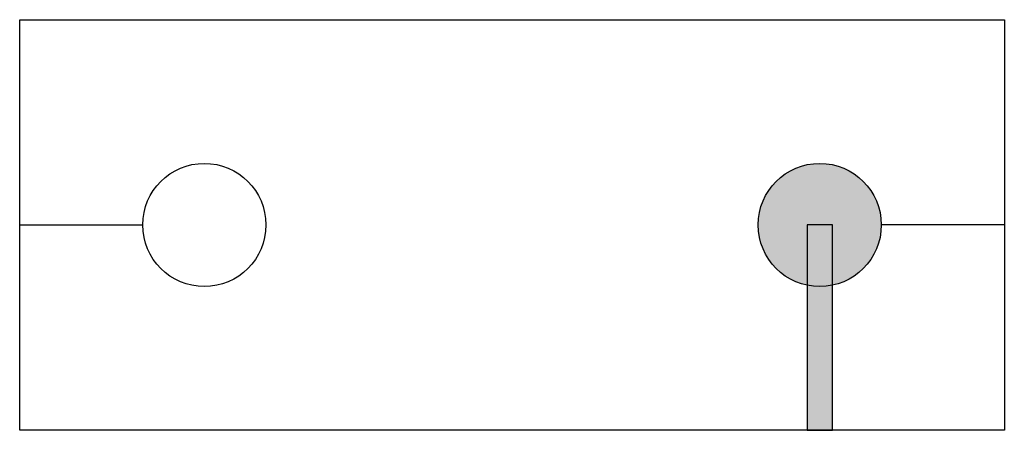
# Model space of a CAD drawing. Extents: x -7.1 to 4.9, y -17.8 to -12.8.
import ezdxf

# ---------------------------------------------------------------- set-up
doc = ezdxf.new("R2010")
doc.units = 0
doc.header["$MEASUREMENT"] = 0
doc.layers.get('0').update_dxf_attribs({"linetype": 'CONTINUOUS'})

msp = doc.modelspace()

# ---------------------------------------------------------------- hatches: boundary and pattern name
h = msp.add_hatch(color=256)
edge = h.paths.add_edge_path()
edge.add_arc((2.653, -15.346), 0.75, 0, 360)
msp.add_hatch(color=256).paths.add_polyline_path([(2.498, -17.846), (2.808, -17.846), (2.808, -15.346), (2.498, -15.346)])

# ---------------------------------------------------------------- linework, layer by layer
at = {"color": 5, "lineweight": 30}
for p, q in [((-7.097, -12.846), (4.903, -12.846)), ((-7.097, -17.846), (-7.097, -12.846)), ((4.903, -12.846), (4.903, -17.846)), ((4.903, -17.846), (-7.097, -17.846))]:
    msp.add_line(p, q, dxfattribs=at)
for p, q in [((-7.097, -15.346), (-5.597, -15.346)), ((4.903, -15.346), (3.403, -15.346))]:
    msp.add_line(p, q)
msp.add_lwpolyline([(2.498, -17.846), (2.808, -17.846), (2.808, -15.346), (2.498, -15.346)], close=True)
at = {"color": 7}
for centre in [(-4.847, -15.346), (2.653, -15.346)]:
    msp.add_circle(centre, 0.75, dxfattribs=at)

doc.saveas('drawing.dxf')
